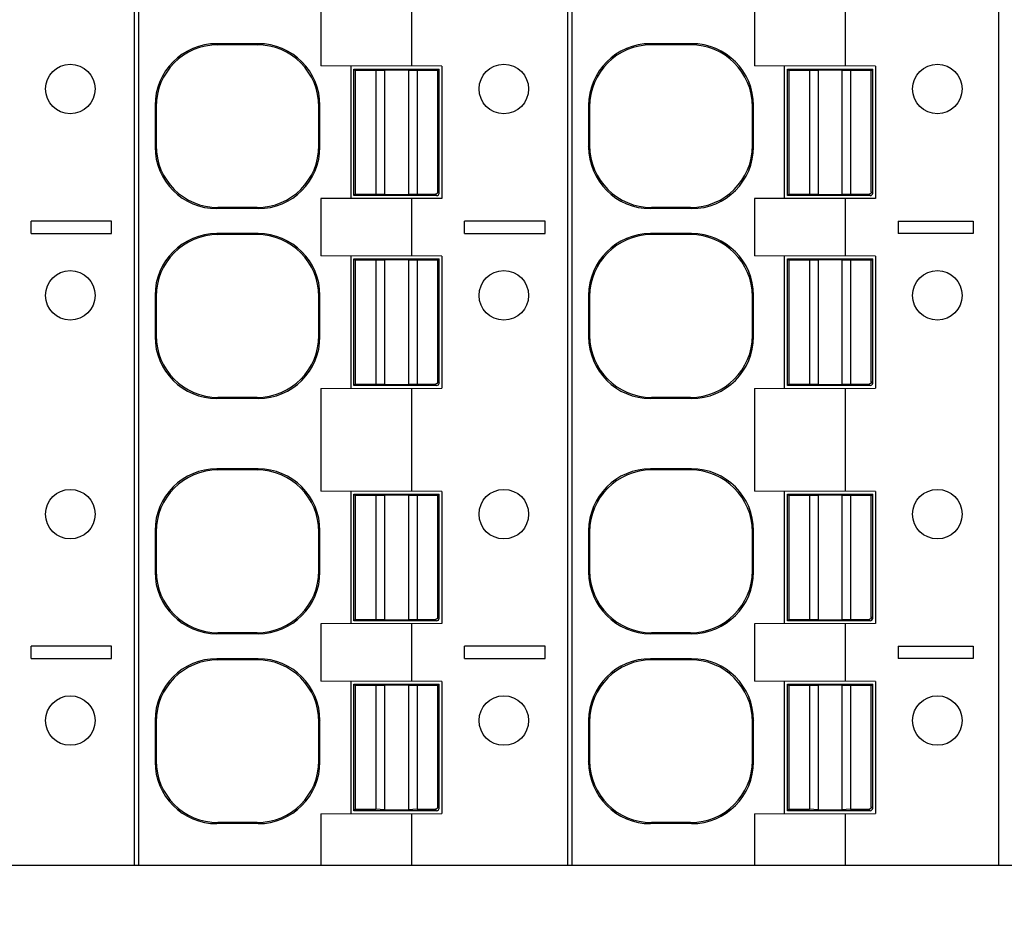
# Model space of a CAD drawing. Header units: inches. Extents: x 0 to 22, y 0 to 17.
# Tile 38 of 51: x 9.696 to 10.635, y 11.746 to 12.593. Entities that reach past the tile are written whole.
import ezdxf

# ---------------------------------------------------------------- set-up
doc = ezdxf.new("R2010")
doc.units = ezdxf.units.IN
doc.header["$LTSCALE"] = 1.21
doc.header["$MEASUREMENT"] = 0
doc.layers.get('0').update_dxf_attribs({"linetype": 'CONTINUOUS'})
doc.layers.add('DIMENSIONS', color=7, linetype='CONTINUOUS')
doc.styles.get("Standard").update_dxf_attribs({"font": 'txt', "width": 0.8})
doc.dimstyles.new('DIMSTYLE_1', dxfattribs={"dimtxt": 0.125, "dimasz": 0.18, "dimexe": 0.125, "dimexo": 0.0625, "dimgap": 0.0625, "dimtad": 0, "dimtih": 1, "dimtoh": 1, "dimdsep": 46, "dimtxsty": 'STANDARD', "dimblk": '_FILLED', "dimblk1": '_FILLED', "dimblk2": '_FILLED', "dimcen": 0.09, "dimadec": 0, "dimazin": 0, "dimtp": 0.02, "dimtm": 0.02, "dimtfac": 1, "dimtofl": 0, "dimtmove": 0, "dimatfit": 3, "dimldrblk": '_FILLED', "dimfxl": 1, "dimtolj": 1, "dimarcsym": 0})

# ---------------------------------------------------------------- blocks, each defined once
blk = doc.blocks.new('_FILLED')
at = {"color": 0, "linetype": 'BYBLOCK'}
blk.add_solid([(0, 0), (-1, 0.1736), (-1, -0.1736)], dxfattribs=at)
blk = doc.blocks.new('*D0')
at = {"layer": 'DIMENSIONS', "color": 2, "linetype": 'CONTINUOUS'}
for p, q in [((8.93412, 13.53724), (7.93653, 13.53724)), ((8.06153, 13.53724), (8.06153, 12.47326)), ((8.06153, 11.15928), (8.06153, 12.22326)), ((10.84981, 11.15928), (7.93653, 11.15928))]:
    blk.add_line(p, q, dxfattribs=at)
at = {"layer": 'DIMENSIONS', "color": 2, "linetype": 'CONTINUOUS', "xscale": 0.18, "yscale": 0.18, "zscale": 0.18}
for p, rotation in [((8.06153, 13.53724), 90), ((8.06153, 11.15928), 270.000000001)]:
    blk.add_blockref('_FILLED', p, dxfattribs=dict(at, rotation=rotation))
at = {"layer": 'DIMENSIONS', "color": 2, "linetype": 'CONTINUOUS', "insert": (8.06153, 12.41076), "char_height": 0.125, "width": 1.225, "attachment_point": 2, "line_spacing_factor": 0.9}
blk.add_mtext('60.4{\\Ftxt.shx;\\W1.000000;\\H0.125000; }[2.378]', dxfattribs=at)

msp = doc.modelspace()

# ---------------------------------------------------------------- linework, layer by layer
at = {"color": 7, "linetype": 'CONTINUOUS'}
for p, q in [((9.80522, 11.78724), (9.80522, 13.40928)), ((9.80909, 13.40928), (9.80909, 11.78724)), ((10.21861, 11.78724), (10.21861, 13.40928)), ((10.22248, 13.40928), (10.22248, 11.78724)), ((10.62965, 11.78724), (10.62965, 13.40928)), ((9.98307, 12.6472), (9.98307, 12.54932)), ((10.0696, 12.64747), (10.0696, 12.54905)), ((10.39646, 12.6472), (10.39646, 12.54932)), ((10.48299, 12.64747), (10.48299, 12.54905)), ((9.88398, 12.57061), (9.88501, 12.56958)), ((9.92317, 12.57061), (9.88398, 12.57061)), ((9.92214, 12.56958), (9.88501, 12.56958)), ((9.92214, 12.56958), (9.92317, 12.57061)), ((10.29737, 12.57061), (10.2984, 12.56958)), ((10.33656, 12.57061), (10.29737, 12.57061)), ((10.33553, 12.56958), (10.2984, 12.56958)), ((10.33656, 12.57061), (10.33553, 12.56958)), ((10.09846, 12.54905), (9.98307, 12.54932)), ((10.01185, 12.42279), (10.01185, 12.54932)), ((10.01446, 12.42568), (10.01446, 12.54643)), ((10.01446, 12.54643), (10.01578, 12.54511)), ((10.01446, 12.54643), (10.09585, 12.54643)), ((10.01578, 12.54511), (10.01578, 12.427)), ((10.03547, 12.54511), (10.01578, 12.54511)), ((10.03547, 12.54511), (10.04384, 12.54545)), ((10.03547, 12.54511), (10.03547, 12.427)), ((10.04384, 12.54545), (10.04384, 12.42666)), ((10.06647, 12.54545), (10.04384, 12.54545)), ((10.06647, 12.54545), (10.06647, 12.42666)), ((10.06647, 12.54545), (10.07484, 12.54511)), ((10.07484, 12.54511), (10.07484, 12.427)), ((10.09452, 12.54511), (10.07484, 12.54511)), ((10.09452, 12.54511), (10.09585, 12.54643)), ((10.09452, 12.42918), (10.09452, 12.54511)), ((10.09585, 12.42804), (10.09585, 12.54643)), ((10.09846, 12.54905), (10.09846, 12.42306)), ((10.51185, 12.54905), (10.39646, 12.54932)), ((10.42523, 12.42279), (10.42523, 12.54932)), ((10.42785, 12.42568), (10.42785, 12.54643)), ((10.42785, 12.54643), (10.42917, 12.54511)), ((10.42785, 12.54643), (10.50923, 12.54643)), ((10.42917, 12.54511), (10.42917, 12.427)), ((10.44885, 12.54511), (10.42917, 12.54511)), ((10.44885, 12.54511), (10.45722, 12.54545)), ((10.44885, 12.54511), (10.44885, 12.427)), ((10.45722, 12.54545), (10.45722, 12.42666)), ((10.47986, 12.54545), (10.45722, 12.54545)), ((10.47986, 12.54545), (10.47986, 12.42666)), ((10.47986, 12.54545), (10.48822, 12.54511)), ((10.48822, 12.54511), (10.48822, 12.427)), ((10.50791, 12.54511), (10.48822, 12.54511)), ((10.50791, 12.54511), (10.50923, 12.54643)), ((10.50791, 12.42918), (10.50791, 12.54511)), ((10.50923, 12.42804), (10.50923, 12.54643)), ((10.51185, 12.54905), (10.51185, 12.42306)), ((9.82493, 12.51156), (9.82493, 12.47236)), ((9.82493, 12.51156), (9.82596, 12.51053)), ((9.82596, 12.51053), (9.82596, 12.47339)), ((9.9812, 12.51053), (9.98223, 12.51156)), ((9.9812, 12.47339), (9.9812, 12.51053)), ((9.98223, 12.47236), (9.98223, 12.51156)), ((10.23832, 12.51156), (10.23832, 12.47236)), ((10.23832, 12.51156), (10.23935, 12.51053)), ((10.23935, 12.51053), (10.23935, 12.47339)), ((10.39561, 12.51156), (10.39458, 12.51053)), ((10.39458, 12.47339), (10.39458, 12.51053)), ((10.39561, 12.47236), (10.39561, 12.51156)), ((9.82596, 12.47339), (9.82493, 12.47236)), ((9.98223, 12.47236), (9.9812, 12.47339)), ((10.23832, 12.47236), (10.23935, 12.47339)), ((10.39561, 12.47236), (10.39458, 12.47339)), ((10.09846, 12.42306), (9.98307, 12.42279)), ((9.98307, 12.42279), (9.98307, 12.36822)), ((10.01578, 12.427), (10.01446, 12.42568)), ((10.09348, 12.42568), (10.01446, 12.42568)), ((10.01578, 12.427), (10.03547, 12.427)), ((10.04384, 12.42666), (10.03547, 12.427)), ((10.04384, 12.42666), (10.06647, 12.42666)), ((10.07484, 12.427), (10.06647, 12.42666)), ((10.0696, 12.42306), (10.0696, 12.36794)), ((10.07484, 12.427), (10.09234, 12.427)), ((10.09348, 12.42568), (10.09216, 12.427)), ((10.09452, 12.42936), (10.09585, 12.42804)), ((10.51185, 12.42306), (10.39646, 12.42279)), ((10.39646, 12.42279), (10.39646, 12.36822)), ((10.42917, 12.427), (10.42785, 12.42568)), ((10.50687, 12.42568), (10.42785, 12.42568)), ((10.42917, 12.427), (10.44885, 12.427)), ((10.45722, 12.42666), (10.44885, 12.427)), ((10.45722, 12.42666), (10.47986, 12.42666)), ((10.48822, 12.427), (10.47986, 12.42666)), ((10.48299, 12.42306), (10.48299, 12.36794)), ((10.48822, 12.427), (10.50573, 12.427)), ((10.50687, 12.42568), (10.50555, 12.427)), ((10.50791, 12.42936), (10.50923, 12.42804)), ((9.88501, 12.41434), (9.88398, 12.41331)), ((9.92317, 12.41331), (9.88398, 12.41331)), ((9.92214, 12.41434), (9.88501, 12.41434)), ((9.92317, 12.41331), (9.92214, 12.41434)), ((10.29737, 12.41331), (10.2984, 12.41434)), ((10.33656, 12.41331), (10.29737, 12.41331)), ((10.33553, 12.41434), (10.2984, 12.41434)), ((10.33656, 12.41331), (10.33553, 12.41434)), ((9.70673, 12.3896), (9.70673, 12.40141)), ((9.7835, 12.40141), (9.70673, 12.40141)), ((9.7835, 12.3896), (9.7835, 12.40141)), ((10.12011, 12.3896), (10.12011, 12.40141)), ((10.19689, 12.40141), (10.12011, 12.40141)), ((10.19689, 12.3896), (10.19689, 12.40141)), ((10.5335, 12.40141), (10.5335, 12.3896)), ((10.5335, 12.40141), (10.60517, 12.40141)), ((10.60517, 12.40141), (10.60517, 12.3896)), ((9.70673, 12.3896), (9.7835, 12.3896)), ((9.88398, 12.38951), (9.88501, 12.38848)), ((9.92317, 12.38951), (9.88398, 12.38951)), ((9.92214, 12.38848), (9.88501, 12.38848)), ((9.92317, 12.38951), (9.92214, 12.38848)), ((10.12011, 12.3896), (10.19689, 12.3896)), ((10.29737, 12.38951), (10.2984, 12.38848)), ((10.33656, 12.38951), (10.29737, 12.38951)), ((10.33553, 12.38848), (10.2984, 12.38848)), ((10.33656, 12.38951), (10.33553, 12.38848)), ((10.60517, 12.3896), (10.5335, 12.3896)), ((10.09846, 12.36794), (9.98307, 12.36822)), ((10.01185, 12.24168), (10.01185, 12.36822)), ((10.01446, 12.24457), (10.01446, 12.36533)), ((10.01446, 12.36533), (10.01578, 12.36401)), ((10.01446, 12.36533), (10.09585, 12.36533)), ((10.03547, 12.36401), (10.04384, 12.36435)), ((10.04384, 12.36435), (10.04384, 12.24555)), ((10.06647, 12.36435), (10.04384, 12.36435)), ((10.06647, 12.36435), (10.06647, 12.24555)), ((10.06647, 12.36435), (10.07484, 12.36401)), ((10.09452, 12.36401), (10.09585, 12.36533)), ((10.09585, 12.24694), (10.09585, 12.36533)), ((10.09846, 12.36794), (10.09846, 12.24196)), ((10.51185, 12.36794), (10.39646, 12.36822)), ((10.42523, 12.24168), (10.42523, 12.36822)), ((10.42785, 12.24457), (10.42785, 12.36533)), ((10.42785, 12.36533), (10.42917, 12.36401)), ((10.42785, 12.36533), (10.50923, 12.36533)), ((10.44885, 12.36401), (10.45722, 12.36435)), ((10.45722, 12.36435), (10.45722, 12.24555)), ((10.47986, 12.36435), (10.45722, 12.36435)), ((10.47986, 12.36435), (10.47986, 12.24555)), ((10.47986, 12.36435), (10.48822, 12.36401)), ((10.50791, 12.36401), (10.50923, 12.36533)), ((10.50923, 12.24694), (10.50923, 12.36533)), ((10.51185, 12.36794), (10.51185, 12.24196)), ((10.01578, 12.36401), (10.01578, 12.2459)), ((10.03547, 12.36401), (10.01578, 12.36401)), ((10.03547, 12.36401), (10.03547, 12.2459)), ((10.07484, 12.36401), (10.07484, 12.2459)), ((10.09452, 12.36401), (10.07484, 12.36401)), ((10.09452, 12.24808), (10.09452, 12.36401)), ((10.42917, 12.36401), (10.42917, 12.2459)), ((10.44885, 12.36401), (10.42917, 12.36401)), ((10.44885, 12.36401), (10.44885, 12.2459)), ((10.48822, 12.36401), (10.48822, 12.2459)), ((10.50791, 12.36401), (10.48822, 12.36401)), ((10.50791, 12.24808), (10.50791, 12.36401)), ((9.82493, 12.33045), (9.82493, 12.29126)), ((9.82493, 12.33045), (9.82596, 12.32942)), ((9.82596, 12.32942), (9.82596, 12.29229)), ((9.98223, 12.33045), (9.9812, 12.32942)), ((9.9812, 12.29229), (9.9812, 12.32942)), ((9.98223, 12.29126), (9.98223, 12.33045)), ((10.23832, 12.33045), (10.23832, 12.29126)), ((10.23832, 12.33045), (10.23935, 12.32942)), ((10.23935, 12.32942), (10.23935, 12.29229)), ((10.39561, 12.33045), (10.39458, 12.32942)), ((10.39458, 12.29229), (10.39458, 12.32942)), ((10.39561, 12.29126), (10.39561, 12.33045)), ((9.82596, 12.29229), (9.82493, 12.29126)), ((9.98223, 12.29126), (9.9812, 12.29229)), ((10.23832, 12.29126), (10.23935, 12.29229)), ((10.39561, 12.29126), (10.39458, 12.29229)), ((10.01578, 12.2459), (10.01446, 12.24457)), ((10.09348, 12.24457), (10.01446, 12.24457)), ((10.01578, 12.2459), (10.03547, 12.2459)), ((10.04384, 12.24555), (10.03547, 12.2459)), ((10.04384, 12.24555), (10.06647, 12.24555)), ((10.07484, 12.2459), (10.06647, 12.24555)), ((10.07484, 12.2459), (10.09234, 12.2459)), ((10.09348, 12.24457), (10.09216, 12.2459)), ((10.09452, 12.24826), (10.09585, 12.24694)), ((10.42917, 12.2459), (10.42785, 12.24457)), ((10.50687, 12.24457), (10.42785, 12.24457)), ((10.42917, 12.2459), (10.44885, 12.2459)), ((10.45722, 12.24555), (10.44885, 12.2459)), ((10.45722, 12.24555), (10.47986, 12.24555)), ((10.48822, 12.2459), (10.47986, 12.24555)), ((10.48822, 12.2459), (10.50573, 12.2459)), ((10.50687, 12.24457), (10.50555, 12.2459)), ((10.50791, 12.24826), (10.50923, 12.24694)), ((9.88501, 12.23324), (9.88398, 12.23221)), ((9.92214, 12.23324), (9.88501, 12.23324)), ((9.92317, 12.23221), (9.92214, 12.23324)), ((9.98307, 12.24168), (10.09846, 12.24196)), ((9.98307, 12.24168), (9.98307, 12.14381)), ((10.0696, 12.24196), (10.0696, 12.14353)), ((10.29737, 12.23221), (10.2984, 12.23324)), ((10.33553, 12.23324), (10.2984, 12.23324)), ((10.33656, 12.23221), (10.33553, 12.23324)), ((10.39646, 12.24168), (10.51185, 12.24196)), ((10.39646, 12.24168), (10.39646, 12.14381)), ((10.48299, 12.24196), (10.48299, 12.14353)), ((9.92317, 12.23221), (9.88398, 12.23221)), ((10.33656, 12.23221), (10.29737, 12.23221)), ((9.88398, 12.1651), (9.88501, 12.16407)), ((9.92317, 12.1651), (9.88398, 12.1651)), ((9.92214, 12.16407), (9.88501, 12.16407)), ((9.92214, 12.16407), (9.92317, 12.1651)), ((10.29737, 12.1651), (10.2984, 12.16407)), ((10.33656, 12.1651), (10.29737, 12.1651)), ((10.33553, 12.16407), (10.2984, 12.16407)), ((10.33656, 12.1651), (10.33553, 12.16407)), ((10.09846, 12.14353), (9.98307, 12.14381)), ((10.01185, 12.01728), (10.01185, 12.14381)), ((10.01446, 12.02016), (10.01446, 12.14092)), ((10.01446, 12.14092), (10.01578, 12.1396)), ((10.01446, 12.14092), (10.09585, 12.14092)), ((10.01578, 12.1396), (10.01578, 12.02149)), ((10.03547, 12.1396), (10.01578, 12.1396)), ((10.03547, 12.1396), (10.04384, 12.13994)), ((10.03547, 12.1396), (10.03547, 12.02149)), ((10.04384, 12.13994), (10.04384, 12.02114)), ((10.06647, 12.13994), (10.04384, 12.13994)), ((10.06647, 12.13994), (10.06647, 12.02114)), ((10.06647, 12.13994), (10.07484, 12.1396)), ((10.07484, 12.1396), (10.07484, 12.02149)), ((10.09452, 12.1396), (10.07484, 12.1396)), ((10.09452, 12.1396), (10.09585, 12.14092)), ((10.09452, 12.02367), (10.09452, 12.1396)), ((10.09585, 12.02253), (10.09585, 12.14092)), ((10.09846, 12.14353), (10.09846, 12.01755)), ((10.51185, 12.14353), (10.39646, 12.14381)), ((10.42523, 12.01728), (10.42523, 12.14381)), ((10.42785, 12.02016), (10.42785, 12.14092)), ((10.42785, 12.14092), (10.42917, 12.1396)), ((10.42785, 12.14092), (10.50923, 12.14092)), ((10.42917, 12.1396), (10.42917, 12.02149)), ((10.44885, 12.1396), (10.42917, 12.1396)), ((10.44885, 12.1396), (10.45722, 12.13994)), ((10.44885, 12.1396), (10.44885, 12.02149)), ((10.45722, 12.13994), (10.45722, 12.02114)), ((10.47986, 12.13994), (10.45722, 12.13994)), ((10.47986, 12.13994), (10.47986, 12.02114)), ((10.47986, 12.13994), (10.48822, 12.1396)), ((10.48822, 12.1396), (10.48822, 12.02149)), ((10.50791, 12.1396), (10.48822, 12.1396)), ((10.50791, 12.1396), (10.50923, 12.14092)), ((10.50791, 12.02367), (10.50791, 12.1396)), ((10.50923, 12.02253), (10.50923, 12.14092)), ((10.51185, 12.14353), (10.51185, 12.01755)), ((9.82493, 12.10604), (9.82493, 12.06685)), ((9.82493, 12.10604), (9.82596, 12.10501)), ((9.82596, 12.10501), (9.82596, 12.06788)), ((9.9812, 12.10501), (9.98223, 12.10604)), ((9.9812, 12.06788), (9.9812, 12.10501)), ((9.98223, 12.06685), (9.98223, 12.10604)), ((10.23832, 12.10604), (10.23832, 12.06685)), ((10.23832, 12.10604), (10.23935, 12.10501)), ((10.23935, 12.10501), (10.23935, 12.06788)), ((10.39561, 12.10604), (10.39458, 12.10501)), ((10.39458, 12.06788), (10.39458, 12.10501)), ((10.39561, 12.06685), (10.39561, 12.10604)), ((9.82596, 12.06788), (9.82493, 12.06685)), ((9.98223, 12.06685), (9.9812, 12.06788)), ((10.23832, 12.06685), (10.23935, 12.06788)), ((10.39561, 12.06685), (10.39458, 12.06788)), ((10.09846, 12.01755), (9.98307, 12.01728)), ((9.98307, 12.01728), (9.98307, 11.96271)), ((10.01578, 12.02149), (10.01446, 12.02016)), ((10.09348, 12.02016), (10.01446, 12.02016)), ((10.01578, 12.02149), (10.03547, 12.02149)), ((10.04384, 12.02114), (10.03547, 12.02149)), ((10.04384, 12.02114), (10.06647, 12.02114)), ((10.07484, 12.02149), (10.06647, 12.02114)), ((10.0696, 12.01755), (10.0696, 11.96243)), ((10.07484, 12.02149), (10.09234, 12.02149)), ((10.09348, 12.02016), (10.09216, 12.02149)), ((10.09452, 12.02385), (10.09585, 12.02253)), ((10.51185, 12.01755), (10.39646, 12.01728)), ((10.39646, 12.01728), (10.39646, 11.96271)), ((10.42917, 12.02149), (10.42785, 12.02016)), ((10.50687, 12.02016), (10.42785, 12.02016)), ((10.42917, 12.02149), (10.44885, 12.02149)), ((10.45722, 12.02114), (10.44885, 12.02149)), ((10.45722, 12.02114), (10.47986, 12.02114)), ((10.48822, 12.02149), (10.47986, 12.02114)), ((10.48299, 12.01755), (10.48299, 11.96243)), ((10.48822, 12.02149), (10.50573, 12.02149)), ((10.50687, 12.02016), (10.50555, 12.02149)), ((10.50791, 12.02385), (10.50923, 12.02253)), ((9.88501, 12.00883), (9.88398, 12.0078)), ((9.92317, 12.0078), (9.88398, 12.0078)), ((9.92214, 12.00883), (9.88501, 12.00883)), ((9.92317, 12.0078), (9.92214, 12.00883)), ((10.29737, 12.0078), (10.2984, 12.00883)), ((10.33656, 12.0078), (10.29737, 12.0078)), ((10.33553, 12.00883), (10.2984, 12.00883)), ((10.33656, 12.0078), (10.33553, 12.00883)), ((9.70673, 11.98409), (9.70673, 11.9959)), ((9.7835, 11.9959), (9.70673, 11.9959)), ((9.7835, 11.98409), (9.7835, 11.9959)), ((10.12011, 11.98409), (10.12011, 11.9959)), ((10.19689, 11.9959), (10.12011, 11.9959)), ((10.19689, 11.98409), (10.19689, 11.9959)), ((10.5335, 11.9959), (10.5335, 11.98409)), ((10.5335, 11.9959), (10.60517, 11.9959)), ((10.60517, 11.9959), (10.60517, 11.98409)), ((9.70673, 11.98409), (9.7835, 11.98409)), ((9.88398, 11.98399), (9.88501, 11.98296)), ((9.92317, 11.98399), (9.88398, 11.98399)), ((9.92214, 11.98296), (9.88501, 11.98296)), ((9.92317, 11.98399), (9.92214, 11.98296)), ((10.12011, 11.98409), (10.19689, 11.98409)), ((10.29737, 11.98399), (10.2984, 11.98296)), ((10.33656, 11.98399), (10.29737, 11.98399)), ((10.33553, 11.98296), (10.2984, 11.98296)), ((10.33656, 11.98399), (10.33553, 11.98296)), ((10.60517, 11.98409), (10.5335, 11.98409)), ((10.09846, 11.96243), (9.98307, 11.96271)), ((10.01185, 11.83617), (10.01185, 11.96271)), ((10.09846, 11.96243), (10.09846, 11.83645)), ((10.51185, 11.96243), (10.39646, 11.96271)), ((10.42523, 11.83617), (10.42523, 11.96271)), ((10.51185, 11.96243), (10.51185, 11.83645)), ((10.01446, 11.83906), (10.01446, 11.95982)), ((10.01446, 11.95982), (10.01578, 11.9585)), ((10.01446, 11.95982), (10.09585, 11.95982)), ((10.01578, 11.9585), (10.01578, 11.84038)), ((10.03547, 11.9585), (10.01578, 11.9585)), ((10.03547, 11.9585), (10.04384, 11.95884)), ((10.03547, 11.9585), (10.03547, 11.84038)), ((10.04384, 11.95884), (10.04384, 11.84004)), ((10.06647, 11.95884), (10.04384, 11.95884)), ((10.06647, 11.95884), (10.06647, 11.84004)), ((10.06647, 11.95884), (10.07484, 11.9585)), ((10.07484, 11.9585), (10.07484, 11.84038)), ((10.09452, 11.9585), (10.07484, 11.9585)), ((10.09452, 11.9585), (10.09585, 11.95982)), ((10.09452, 11.84257), (10.09452, 11.9585)), ((10.09585, 11.84142), (10.09585, 11.95982)), ((10.42785, 11.83906), (10.42785, 11.95982)), ((10.42785, 11.95982), (10.42917, 11.9585)), ((10.42785, 11.95982), (10.50923, 11.95982)), ((10.42917, 11.9585), (10.42917, 11.84038)), ((10.44885, 11.9585), (10.42917, 11.9585)), ((10.44885, 11.9585), (10.45722, 11.95884)), ((10.44885, 11.9585), (10.44885, 11.84038)), ((10.45722, 11.95884), (10.45722, 11.84004)), ((10.47986, 11.95884), (10.45722, 11.95884)), ((10.47986, 11.95884), (10.47986, 11.84004)), ((10.47986, 11.95884), (10.48822, 11.9585)), ((10.48822, 11.9585), (10.48822, 11.84038)), ((10.50791, 11.9585), (10.48822, 11.9585)), ((10.50791, 11.9585), (10.50923, 11.95982)), ((10.50791, 11.84257), (10.50791, 11.9585)), ((10.50923, 11.84142), (10.50923, 11.95982)), ((9.82493, 11.92494), (9.82493, 11.88575)), ((9.82493, 11.92494), (9.82596, 11.92391)), ((9.82596, 11.92391), (9.82596, 11.88678)), ((9.98223, 11.92494), (9.9812, 11.92391)), ((9.9812, 11.88678), (9.9812, 11.92391)), ((9.98223, 11.88575), (9.98223, 11.92494)), ((10.23832, 11.92494), (10.23832, 11.88575)), ((10.23832, 11.92494), (10.23935, 11.92391)), ((10.23935, 11.92391), (10.23935, 11.88678)), ((10.39561, 11.92494), (10.39458, 11.92391)), ((10.39458, 11.88678), (10.39458, 11.92391)), ((10.39561, 11.88575), (10.39561, 11.92494)), ((9.82596, 11.88678), (9.82493, 11.88575)), ((9.98223, 11.88575), (9.9812, 11.88678)), ((10.23832, 11.88575), (10.23935, 11.88678)), ((10.39561, 11.88575), (10.39458, 11.88678)), ((10.01578, 11.84038), (10.01446, 11.83906)), ((10.09348, 11.83906), (10.01446, 11.83906)), ((10.01578, 11.84038), (10.03547, 11.84038)), ((10.04384, 11.84004), (10.03547, 11.84038)), ((10.04384, 11.84004), (10.06647, 11.84004)), ((10.07484, 11.84038), (10.06647, 11.84004)), ((10.07484, 11.84038), (10.09234, 11.84038)), ((10.09348, 11.83906), (10.09216, 11.84038)), ((10.09452, 11.84275), (10.09585, 11.84142)), ((10.42917, 11.84038), (10.42785, 11.83906)), ((10.50687, 11.83906), (10.42785, 11.83906)), ((10.42917, 11.84038), (10.44885, 11.84038)), ((10.45722, 11.84004), (10.44885, 11.84038)), ((10.45722, 11.84004), (10.47986, 11.84004)), ((10.48822, 11.84038), (10.47986, 11.84004)), ((10.48822, 11.84038), (10.50573, 11.84038)), ((10.50687, 11.83906), (10.50555, 11.84038)), ((10.50791, 11.84275), (10.50923, 11.84142)), ((9.98307, 11.83617), (10.09846, 11.83645)), ((9.98307, 11.83617), (9.98307, 11.78724)), ((10.0696, 11.83645), (10.0696, 11.78724)), ((10.39646, 11.83617), (10.51185, 11.83645)), ((10.39646, 11.83617), (10.39646, 11.78724)), ((10.48299, 11.83645), (10.48299, 11.78724)), ((9.88501, 11.82773), (9.88398, 11.8267)), ((9.92317, 11.8267), (9.88398, 11.8267)), ((9.92214, 11.82773), (9.88501, 11.82773)), ((9.92317, 11.8267), (9.92214, 11.82773)), ((10.29737, 11.8267), (10.2984, 11.82773)), ((10.33656, 11.8267), (10.29737, 11.8267)), ((10.33553, 11.82773), (10.2984, 11.82773)), ((10.33656, 11.8267), (10.33553, 11.82773)), ((8.97193, 11.78724), (11.20673, 11.78724))]:
    msp.add_line(p, q, dxfattribs=at)
for centre in [(9.74413, 12.52739), (10.15752, 12.52739), (10.5709, 12.52739), (9.74413, 12.33054), (10.15752, 12.33054), (10.5709, 12.33054), (9.74413, 12.12188), (10.15752, 12.12188), (10.5709, 12.12188), (9.74413, 11.92503), (10.15752, 11.92503), (10.5709, 11.92503)]:
    msp.add_circle(centre, 0.02362, dxfattribs=at)
for centre, major_axis, start_param, end_param in [((9.88399, 12.51155), (-0.04176, 0.04176), -0.78536, 0.78536), ((9.88502, 12.51052), (-0.04176, 0.04176), -0.78536, 0.78536), ((9.92214, 12.51052), (0.04176, 0.04176), 5.497825, 7.068545), ((9.92317, 12.51155), (0.04176, 0.04176), -0.78536, 0.78536), ((10.29737, 12.51155), (-0.04176, 0.04176), -0.78536, 0.78536), ((10.2984, 12.51052), (-0.04176, 0.04176), -0.78536, 0.78536), ((10.33553, 12.51052), (0.04176, 0.04176), -0.78536, 0.78536), ((10.33656, 12.51155), (0.04176, 0.04176), -0.78536, 0.78536), ((9.88399, 12.47237), (0.04176, 0.04176), 2.356233, 3.926953), ((9.88502, 12.4734), (0.04176, 0.04176), 2.356233, 3.926953), ((9.92214, 12.4734), (-0.04176, 0.04176), -3.926953, -2.356233), ((9.92317, 12.47237), (-0.04176, 0.04176), -3.926953, -2.356233), ((10.29737, 12.47237), (0.04176, 0.04176), 2.356233, 3.926953), ((10.2984, 12.4734), (0.04176, 0.04176), 2.356233, 3.926953), ((10.33553, 12.4734), (-0.04176, 0.04176), -3.926953, -2.356233), ((10.33656, 12.47237), (-0.04176, 0.04176), -3.926953, -2.356233), ((10.09348, 12.42804), (0.00167, -0.00167), -0.78536, 0.78536), ((10.50687, 12.42804), (0.00167, -0.00167), -0.78536, 0.78536), ((9.88399, 12.33045), (-0.04176, 0.04176), -0.78536, 0.78536), ((9.88502, 12.32942), (-0.04176, 0.04176), -0.78536, 0.78536), ((9.92214, 12.32942), (0.04176, 0.04176), -0.78536, 0.78536), ((9.92317, 12.33045), (0.04176, 0.04176), -0.78536, 0.78536), ((10.29737, 12.33045), (-0.04176, 0.04176), -0.78536, 0.78536), ((10.2984, 12.32942), (-0.04176, 0.04176), -0.78536, 0.78536), ((10.33553, 12.32942), (0.04176, 0.04176), -0.78536, 0.78536), ((10.33656, 12.33045), (0.04176, 0.04176), -0.78536, 0.78536), ((9.88399, 12.29127), (0.04176, 0.04176), 2.356233, 3.926953), ((9.88502, 12.2923), (0.04176, 0.04176), 2.356233, 3.926953), ((9.92214, 12.2923), (-0.04176, 0.04176), -3.926953, -2.356233), ((9.92317, 12.29127), (-0.04176, 0.04176), -3.926953, -2.356233), ((10.29737, 12.29127), (0.04176, 0.04176), 2.356233, 3.926953), ((10.2984, 12.2923), (0.04176, 0.04176), 2.356233, 3.926953), ((10.33553, 12.2923), (-0.04176, 0.04176), -3.926953, -2.356233), ((10.33656, 12.29127), (-0.04176, 0.04176), -3.926953, -2.356233), ((10.09348, 12.24694), (0.00167, -0.00167), -0.78536, 0.78536), ((10.50687, 12.24694), (0.00167, -0.00167), -0.78536, 0.78536), ((9.88399, 12.10604), (-0.04176, 0.04176), -0.78536, 0.78536), ((9.88502, 12.10501), (-0.04176, 0.04176), -0.78536, 0.78536), ((9.92214, 12.10501), (0.04176, 0.04176), 5.497825, 7.068545), ((9.92317, 12.10604), (0.04176, 0.04176), -0.78536, 0.78536), ((10.29737, 12.10604), (-0.04176, 0.04176), -0.78536, 0.78536), ((10.2984, 12.10501), (-0.04176, 0.04176), -0.78536, 0.78536), ((10.33553, 12.10501), (0.04176, 0.04176), -0.78536, 0.78536), ((10.33656, 12.10604), (0.04176, 0.04176), -0.78536, 0.78536), ((9.88399, 12.06686), (0.04176, 0.04176), 2.356233, 3.926953), ((9.88502, 12.06789), (0.04176, 0.04176), 2.356233, 3.926953), ((9.92214, 12.06789), (-0.04176, 0.04176), -3.926953, -2.356233), ((9.92317, 12.06686), (-0.04176, 0.04176), -3.926953, -2.356233), ((10.29737, 12.06686), (0.04176, 0.04176), 2.356233, 3.926953), ((10.2984, 12.06789), (0.04176, 0.04176), 2.356233, 3.926953), ((10.33553, 12.06789), (-0.04176, 0.04176), -3.926953, -2.356233), ((10.33656, 12.06686), (-0.04176, 0.04176), -3.926953, -2.356233), ((10.09348, 12.02253), (0.00167, -0.00167), -0.78536, 0.78536), ((10.50687, 12.02253), (0.00167, -0.00167), -0.78536, 0.78536), ((9.88399, 11.92494), (-0.04176, 0.04176), -0.78536, 0.78536), ((9.88502, 11.92391), (-0.04176, 0.04176), -0.78536, 0.78536), ((9.92214, 11.92391), (0.04176, 0.04176), -0.78536, 0.78536), ((9.92317, 11.92494), (0.04176, 0.04176), -0.78536, 0.78536), ((10.29737, 11.92494), (-0.04176, 0.04176), -0.78536, 0.78536), ((10.2984, 11.92391), (-0.04176, 0.04176), -0.78536, 0.78536), ((10.33553, 11.92391), (0.04176, 0.04176), -0.78536, 0.78536), ((10.33656, 11.92494), (0.04176, 0.04176), -0.78536, 0.78536), ((9.88399, 11.88575), (0.04176, 0.04176), 2.356233, 3.926953), ((9.88502, 11.88678), (0.04176, 0.04176), 2.356233, 3.926953), ((9.92214, 11.88678), (-0.04176, 0.04176), -3.926953, -2.356233), ((9.92317, 11.88575), (-0.04176, 0.04176), -3.926953, -2.356233), ((10.29737, 11.88575), (0.04176, 0.04176), 2.356233, 3.926953), ((10.2984, 11.88678), (0.04176, 0.04176), 2.356233, 3.926953), ((10.33553, 11.88678), (-0.04176, 0.04176), -3.926953, -2.356233), ((10.33656, 11.88575), (-0.04176, 0.04176), -3.926953, -2.356233), ((10.09348, 11.84142), (0.00167, -0.00167), -0.78536, 0.78536), ((10.50687, 11.84142), (0.00167, -0.00167), -0.78536, 0.78536)]:
    msp.add_ellipse(centre, major_axis=major_axis, ratio=0.999924, start_param=start_param, end_param=end_param, dxfattribs=at)
for points in [[(10.09452, 12.42918), (10.09452, 12.42815), (10.09337, 12.427), (10.09234, 12.427)], [(10.50791, 12.42918), (10.50791, 12.42815), (10.50676, 12.427), (10.50573, 12.427)], [(10.09452, 12.24808), (10.09452, 12.24705), (10.09337, 12.2459), (10.09234, 12.2459)], [(10.50791, 12.24808), (10.50791, 12.24705), (10.50676, 12.2459), (10.50573, 12.2459)], [(10.09452, 12.02367), (10.09452, 12.02264), (10.09337, 12.02149), (10.09234, 12.02149)], [(10.50791, 12.02367), (10.50791, 12.02264), (10.50676, 12.02149), (10.50573, 12.02149)], [(10.09452, 11.84257), (10.09452, 11.84154), (10.09337, 11.84038), (10.09234, 11.84038)], [(10.50791, 11.84257), (10.50791, 11.84154), (10.50676, 11.84038), (10.50573, 11.84038)]]:
    msp.add_open_spline(points, degree=3, dxfattribs=at)

# ---------------------------------------------------------------- dimensions: what is measured, and where the dimension line sits
at = {"layer": 'DIMENSIONS', "color": 2, "linetype": 'CONTINUOUS'}
dim = msp.add_linear_dim(base=(8.06153, 11.15928), p1=(8.99662, 13.53724), p2=(10.91231, 11.15928), angle=270, dimstyle='DIMSTYLE_1', dxfattribs=at)
dim.commit()
dim.dimension.update_dxf_attribs({"geometry": '*D0', "text_midpoint": (8.06153, 12.34826), "dimtype": 160})

doc.saveas('drawing.dxf')
